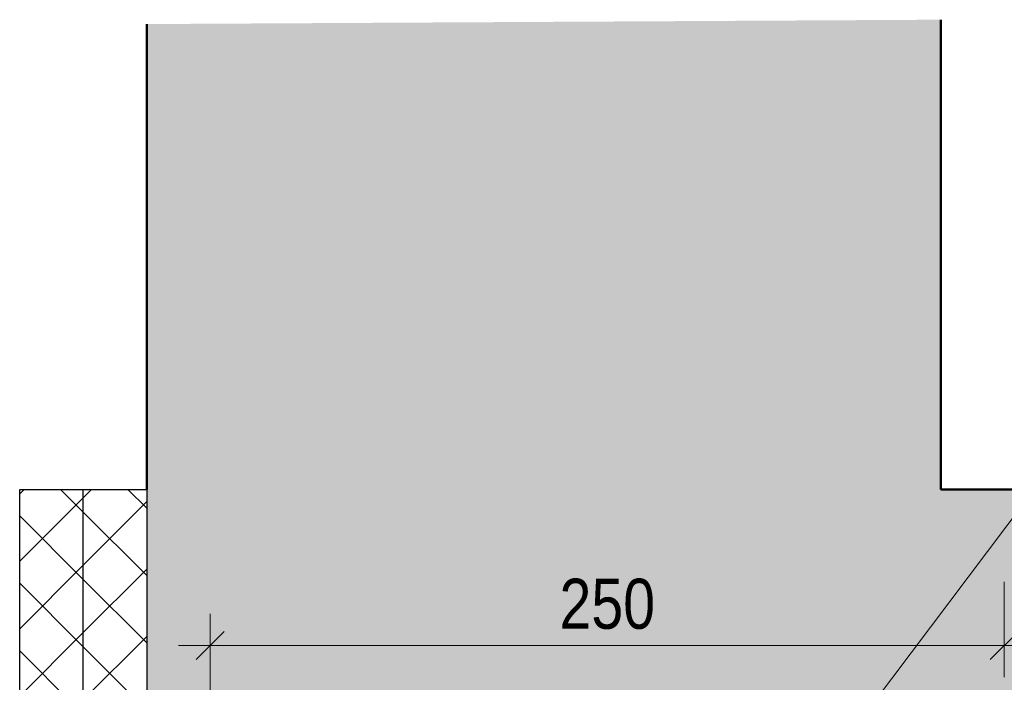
# Model space of a CAD drawing. Header units: millimetres. Extents: x 0 to 6.08, y 0 to 5.27.
# Tile 6 of 54: x 0.57 to 0.88, y 1.27 to 1.48. Entities that reach past the tile are written whole.
import ezdxf

# ---------------------------------------------------------------- set-up
doc = ezdxf.new("R2010")
doc.units = ezdxf.units.MM
doc.styles.add('Arial Narrow', font='ARIALN.TTF')
doc.dimstyles.new('Arch_Strakon_dimstyle', dxfattribs={"dimtxt": 1.575, "dimasz": 1, "dimexe": 1.25, "dimexo": 0.0625, "dimgap": 1, "dimtad": 0, "dimdec": 5, "dimzin": 12, "dimdsep": 46, "dimtxsty": 'Arial Narrow', "dimblk": 'Arrowhead_Tick', "dimsah": 1, "dimcen": 0, "dimse1": 1, "dimse2": 1, "dimclrd": 6, "dimclrt": 2, "dimazin": 0, "dimtfac": 1, "dimtdec": 4, "dimtmove": 0, "dimatfit": 3, "dimldrblk": 'NONE', "dimfxl": 1, "dimtvp": 1, "dimtolj": 1, "dimtzin": 0, "dimlwd": 13, "dimarcsym": 2})
pattern_1 = [(45, (0, 0), (-0.0106066, 0.0106066), []), (135, (0, 0), (-0.0106066, -0.0106066), [])]

# ---------------------------------------------------------------- blocks, each defined once
blk = doc.blocks.new('Arrowhead_Tick')
at = {"color": 0, "linetype": 'Continuous', "lineweight": -2, "ltscale": 0.2}
for p, q in [((0, 2), (0, -1)), ((-1, 0), (0, 0)), ((1, 0), (0, 0))]:
    blk.add_line(p, q, dxfattribs=at)
at = {"color": 2, "linetype": 'Continuous', "lineweight": 35, "ltscale": 0.2}
blk.add_line((0.442, 0.442), (-0.442, -0.442), dxfattribs=at)
blk = doc.blocks.new('*D87')
at = {"color": 6, "linetype": 'Continuous', "lineweight": 13}
blk.add_line((0.63562, 1.28158), (0.86562, 1.28158), dxfattribs=at)
at = {"layer": 'Defpoints', "color": 0}
for p in [(0.87562, 1.28158), (0.62562, 1.15072), (0.87562, 1.15072)]:
    blk.add_point(p, dxfattribs=at)
at = {"color": 6, "lineweight": 13, "xscale": 0.01, "yscale": 0.01, "zscale": 0.01}
blk.add_blockref('Arrowhead_Tick', (0.87562, 1.28158), dxfattribs=at)
at = {"color": 6, "lineweight": 13, "xscale": 0.01, "yscale": 0.01, "zscale": 0.01, "rotation": 180}
blk.add_blockref('Arrowhead_Tick', (0.62562, 1.28158), dxfattribs=at)
at = {"color": 2, "lineweight": 35, "insert": (0.75062, 1.29462), "char_height": 0.01575, "attachment_point": 5, "style": 'Arial Narrow'}
blk.add_mtext('\\A1;250', dxfattribs=at)
blk = doc.blocks.new('_None')

msp = doc.modelspace()

# ---------------------------------------------------------------- hatches: boundary and pattern name
at = {"true_color": 0xceffce}
msp.add_hatch(color=254, dxfattribs=at).paths.add_polyline_path([(0.855617, 1.478524), (0.855617, 1.330723), (0.605617, 1.330723), (0.605617, 1.477147)])
h = msp.add_hatch()
h.set_pattern_fill('FT', color=10, scale=0.01, angle=45, style=0, pattern_type=2)
h.set_pattern_definition(pattern_1)
h.paths.add_polyline_path([(0.565617, 0.865723), (0.585617, 0.865723), (0.585617, 1.330723), (0.565617, 1.330723)])
h = msp.add_hatch()
h.set_pattern_fill('FT', color=10, scale=0.01, angle=45, style=0, pattern_type=2)
h.set_pattern_definition(pattern_1)
h.paths.add_polyline_path([(0.585617, 0.865723), (0.605617, 0.865723), (0.605617, 1.080723), (0.605617, 1.330723), (0.585617, 1.330723)])
at = {"lineweight": 18, "true_color": 0xceffce}
msp.add_hatch(color=254, dxfattribs=at).paths.add_polyline_path([(0.906264, 1.150723), (1.564916, 1.150723), (1.562911, 1.330723), (0.605617, 1.330723), (0.605617, 1.150723), (0.869971, 1.150723), (0.875617, 1.156028), (0.875617, 1.160723), (0.900617, 1.160723), (0.900617, 1.156028)])

# ---------------------------------------------------------------- linework, layer by layer
at = {"color": 4, "linetype": 'Continuous', "lineweight": 50}
for p, q in [((0.605617, 1.330723), (0.605617, 1.477147)), ((0.855617, 1.330723), (0.855617, 1.478524)), ((0.855617, 1.330723), (1.562911, 1.330723))]:
    msp.add_line(p, q, dxfattribs=at)
at = {"color": 6, "linetype": 'Continuous', "lineweight": 13}
msp.add_line((0.910404, 1.364469), (0.728839, 1.123349), dxfattribs=at)
at = {"color": 3, "linetype": 'Continuous', "lineweight": 25}
for p, q in [((0.565617, 0.865723), (0.565617, 1.330723)), ((0.565617, 1.330723), (0.605617, 1.330723)), ((0.585617, 0.865723), (0.585617, 1.330723)), ((0.605617, 1.330723), (0.605617, 0.905723))]:
    msp.add_line(p, q, dxfattribs=at)

# ---------------------------------------------------------------- dimensions: what is measured, and where the dimension line sits
at = {"lineweight": 35}
dim = msp.add_linear_dim(base=(0.875617, 1.281584), p1=(0.625617, 1.150723), p2=(0.875617, 1.150723), text='250', dimstyle='Arch_Strakon_dimstyle', override={"dimscale": 0.01, "dimtxt": 1.575, "dimasz": 1, "dimgap": 0.5, "dimtad": 1, "dimjust": 0, "dimtih": 0, "dimtoh": 0, "dimdec": 5, "dimdsep": 46, "dimtxsty": 'Arial Narrow', "dimclrd": 6, "dimclrt": 2, "dimtix": 1, "dimtofl": 255, "dimtmove": 0, "dimatfit": 2, "dimfxl": 0, "dimfxlon": 0, "dimtvp": 31.746032, "dimlwd": 13}, dxfattribs=at)
dim.commit()
dim.dimension.update_dxf_attribs({"geometry": '*D87', "text_midpoint": (0.750617, 1.281584), "dimtype": 160})

doc.saveas('drawing.dxf')
